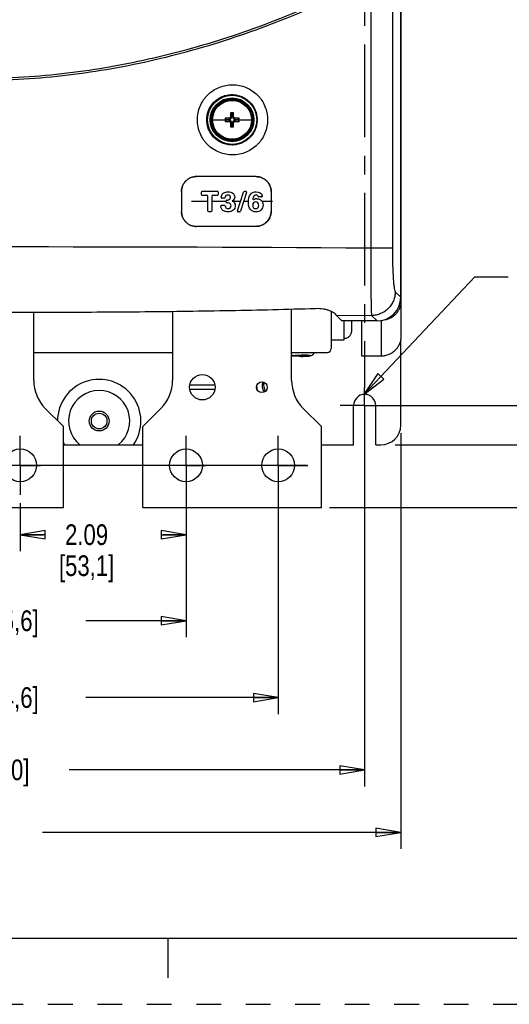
# Model space of a CAD drawing. Header units: inches. Extents: x 0 to 34, y 0 to 22.
# Tile 3 of 25: x 11.4 to 15.1, y 0 to 7.4. Entities that reach past the tile are written whole.
import ezdxf

# ---------------------------------------------------------------- set-up
doc = ezdxf.new("R2010")
doc.units = ezdxf.units.IN
doc.header["$LTSCALE"] = 1.87
doc.header["$MEASUREMENT"] = 0
doc.linetypes.add('CENTER', pattern=[0.6, 0.375, -0.075, 0.075, -0.075])
doc.linetypes.add('HIDDEN', pattern=[0.2, 0.1, -0.1])
doc.layers.get('0').update_dxf_attribs({"linetype": 'CONTINUOUS'})
for name, color, linetype in [('02___PRT_ALL_AXES', 7, 'CONTINUOUS'), ('03___PRT_ALL_CURVES', 7, 'CONTINUOUS'), ('AXIS_PART', 7, 'CONTINUOUS'), ('DEFAULT_1', 7, 'CENTER'), ('DEFAULT_2', 8, 'HIDDEN')]:
    doc.layers.add(name, color=color, linetype=linetype)
doc.styles.get("Standard").update_dxf_attribs({"font": 'txt', "width": 0.8})
doc.dimstyles.new('DIMSTYLE_2', dxfattribs={"dimtxt": 0.15625, "dimasz": 0.1875, "dimexe": 0.18, "dimexo": 0.0625, "dimgap": 0.09, "dimtad": 0, "dimtih": 1, "dimtoh": 1, "dimlfac": 1.666667, "dimzin": 4, "dimdsep": 46, "dimtxsty": 'STANDARD', "dimblk": 'CLOSED', "dimblk1": 'CLOSED', "dimblk2": 'CLOSED', "dimcen": 0.09, "dimadec": 0, "dimazin": 0, "dimtfac": 1, "dimtofl": 0, "dimtmove": 0, "dimatfit": 3, "dimldrblk": 'CLOSED', "dimfxl": 1, "dimtolj": 1, "dimtzin": 4, "dimarcsym": 0})
doc.dimstyles.get("Standard").update_dxf_attribs({"dimtxt": 0.15625, "dimasz": 0.1875, "dimexe": 0.18, "dimexo": 0.0625, "dimgap": 0.09, "dimtad": 0, "dimtih": 1, "dimtoh": 1, "dimzin": 4, "dimdsep": 46, "dimtxsty": 'STANDARD', "dimblk": 'CLOSED', "dimblk1": 'CLOSED', "dimblk2": 'CLOSED', "dimcen": 0.09, "dimadec": 0, "dimazin": 0, "dimtp": 0.05, "dimtm": 0.05, "dimtfac": 1, "dimtofl": 0, "dimtmove": 0, "dimatfit": 3, "dimldrblk": 'CLOSED', "dimfxl": 1, "dimtolj": 1, "dimtzin": 4, "dimarcsym": 0})

# ---------------------------------------------------------------- blocks, each defined once
blk = doc.blocks.new('_CLOSED')
at = {"color": 0, "linetype": 'BYBLOCK'}
for p, q in [((0, 0), (-1, 0.167)), ((-1, 0.167), (-1, -0.167)), ((-1, -0.167), (0, 0)), ((-1, 0), (0, 0))]:
    blk.add_line(p, q, dxfattribs=at)
blk = doc.blocks.new('*D3')
at = {"color": 2, "linetype": 'CONTINUOUS'}
for p, q in [((13.5544, 18.5212), (6.3895, 18.5212)), ((6.5145, 18.5212), (6.5145, 11.4544)), ((6.5145, 4.075), (6.5145, 10.9075)), ((13.5532, 4.075), (6.3895, 4.075))]:
    blk.add_line(p, q, dxfattribs=at)
at = {"color": 2, "linetype": 'CONTINUOUS', "xscale": 0.1875, "yscale": 0.1875, "zscale": 0.1875}
for p, rotation in [((6.5145, 18.5212), 90), ((6.5145, 4.075), 270)]:
    blk.add_blockref('_CLOSED', p, dxfattribs=dict(at, rotation=rotation))
at = {"color": 2, "linetype": 'CONTINUOUS', "insert": (6.3895, 11.3762), "char_height": 0.15625, "width": 0.875, "attachment_point": 2, "line_spacing_factor": 0.9}
blk.add_mtext('24.08\\P[611,6]', dxfattribs=at)
blk = doc.blocks.new('*D7')
at = {"color": 2, "linetype": 'CONTINUOUS'}
for p, q in [((14.3746, 18.4769), (16.2606, 18.4769)), ((16.1356, 18.4769), (16.1356, 11.6581)), ((16.1356, 4.5269), (16.1356, 11.1112)), ((14.0506, 4.5269), (16.2606, 4.5269))]:
    blk.add_line(p, q, dxfattribs=at)
at = {"color": 2, "linetype": 'CONTINUOUS', "xscale": 0.1875, "yscale": 0.1875, "zscale": 0.1875}
for p, rotation in [((16.1356, 18.4769), 90), ((16.1356, 4.5269), 270)]:
    blk.add_blockref('_CLOSED', p, dxfattribs=dict(at, rotation=rotation))
at = {"color": 2, "linetype": 'CONTINUOUS', "insert": (16.0106, 11.58), "char_height": 0.15625, "width": 0.875, "attachment_point": 2, "line_spacing_factor": 0.9}
blk.add_mtext('23.25\\P[590,6]', dxfattribs=at)
blk = doc.blocks.new('*D10')
at = {"color": 2, "linetype": 'CONTINUOUS'}
for p, q in [((13.6486, 18.8398), (18.367, 18.8398)), ((18.242, 18.8398), (18.242, 11.4544)), ((18.242, 3.7564), (18.242, 10.9075)), ((13.7236, 3.7564), (18.367, 3.7564))]:
    blk.add_line(p, q, dxfattribs=at)
at = {"color": 2, "linetype": 'CONTINUOUS', "xscale": 0.1875, "yscale": 0.1875, "zscale": 0.1875}
for p, rotation in [((18.242, 18.8398), 90), ((18.242, 3.7564), 270)]:
    blk.add_blockref('_CLOSED', p, dxfattribs=dict(at, rotation=rotation))
at = {"color": 2, "linetype": 'CONTINUOUS', "insert": (18.117, 11.3762), "char_height": 0.15625, "width": 0.875, "attachment_point": 2, "line_spacing_factor": 0.9}
blk.add_mtext('25.14\\P[638,5]', dxfattribs=at)
blk = doc.blocks.new('*D11')
at = {"color": 2, "linetype": 'CONTINUOUS'}
for p, q in [((8.0841, 4.4644), (8.0841, 1.6476)), ((13.9881, 4.4644), (13.9881, 1.6476)), ((8.0841, 1.7726), (10.3174, 1.7726)), ((13.9881, 1.7726), (11.7549, 1.7726))]:
    blk.add_line(p, q, dxfattribs=at)
at = {"color": 2, "linetype": 'CONTINUOUS', "xscale": 0.1875, "yscale": 0.1875, "zscale": 0.1875, "rotation": 180}
blk.add_blockref('_CLOSED', (8.0841, 1.7726), dxfattribs=at)
at = {"color": 2, "linetype": 'CONTINUOUS', "xscale": 0.1875, "yscale": 0.1875, "zscale": 0.1875}
blk.add_blockref('_CLOSED', (13.9881, 1.7726), dxfattribs=at)
at = {"color": 2, "linetype": 'CONTINUOUS', "insert": (11.0361, 1.8507), "char_height": 0.15625, "width": 1.28125, "attachment_point": 2, "line_spacing_factor": 0.9}
blk.add_mtext('9.84{\\Ftxt.shx;\\W1.000000;\\H0.156250; }[250]', dxfattribs=at)
blk = doc.blocks.new('*D13')
at = {"color": 2, "linetype": 'CONTINUOUS'}
for p, q in [((11.3844, 3.7886), (11.3844, 3.4257)), ((12.6378, 3.7886), (12.6378, 3.4257)), ((11.3844, 3.5507), (11.558, 3.5507)), ((12.6378, 3.5507), (12.4642, 3.5507))]:
    blk.add_line(p, q, dxfattribs=at)
at = {"color": 2, "linetype": 'CONTINUOUS', "xscale": 0.1875, "yscale": 0.1875, "zscale": 0.1875, "rotation": 180}
blk.add_blockref('_CLOSED', (11.3844, 3.5507), dxfattribs=at)
at = {"color": 2, "linetype": 'CONTINUOUS', "xscale": 0.1875, "yscale": 0.1875, "zscale": 0.1875}
blk.add_blockref('_CLOSED', (12.6378, 3.5507), dxfattribs=at)
at = {"color": 2, "linetype": 'CONTINUOUS', "insert": (11.8861, 3.6289), "char_height": 0.15625, "width": 0.75, "attachment_point": 2, "line_spacing_factor": 0.9}
blk.add_mtext('2.09\\P[53,1]', dxfattribs=at)
blk = doc.blocks.new('*D18')
at = {"color": 2, "linetype": 'CONTINUOUS'}
for p, q in [((9.4344, 4.0125), (9.4344, 2.7751)), ((12.6378, 4.0125), (12.6378, 2.7751)), ((9.4344, 2.9001), (10.1924, 2.9001)), ((12.6378, 2.9001), (11.8799, 2.9001))]:
    blk.add_line(p, q, dxfattribs=at)
at = {"color": 2, "linetype": 'CONTINUOUS', "xscale": 0.1875, "yscale": 0.1875, "zscale": 0.1875, "rotation": 180}
blk.add_blockref('_CLOSED', (9.4344, 2.9001), dxfattribs=at)
at = {"color": 2, "linetype": 'CONTINUOUS', "xscale": 0.1875, "yscale": 0.1875, "zscale": 0.1875}
blk.add_blockref('_CLOSED', (12.6378, 2.9001), dxfattribs=at)
at = {"color": 2, "linetype": 'CONTINUOUS', "insert": (11.0361, 2.9783), "char_height": 0.15625, "width": 1.53125, "attachment_point": 2, "line_spacing_factor": 0.9}
blk.add_mtext('5.34{\\Ftxt.shx;\\W1.000000;\\H0.156250; }[135,6]', dxfattribs=at)
blk = doc.blocks.new('*D19')
at = {"color": 2, "linetype": 'CONTINUOUS'}
for p, q in [((8.7378, 4.0125), (8.7378, 2.1942)), ((13.3344, 4.0125), (13.3344, 2.1942)), ((8.7378, 2.3192), (10.1924, 2.3192)), ((13.3344, 2.3192), (11.8799, 2.3192))]:
    blk.add_line(p, q, dxfattribs=at)
at = {"color": 2, "linetype": 'CONTINUOUS', "xscale": 0.1875, "yscale": 0.1875, "zscale": 0.1875, "rotation": 180}
blk.add_blockref('_CLOSED', (8.7378, 2.3192), dxfattribs=at)
at = {"color": 2, "linetype": 'CONTINUOUS', "xscale": 0.1875, "yscale": 0.1875, "zscale": 0.1875}
blk.add_blockref('_CLOSED', (13.3344, 2.3192), dxfattribs=at)
at = {"color": 2, "linetype": 'CONTINUOUS', "insert": (11.0361, 2.3974), "char_height": 0.15625, "width": 1.53125, "attachment_point": 2, "line_spacing_factor": 0.9}
blk.add_mtext('7.66{\\Ftxt.shx;\\W1.000000;\\H0.156250; }[194,6]', dxfattribs=at)
blk = doc.blocks.new('*D23')
at = {"color": 2, "linetype": 'CONTINUOUS'}
for p, q in [((7.8111, 4.3174), (7.8111, 1.1747)), ((14.2611, 4.3174), (14.2611, 1.1747)), ((7.8111, 1.2997), (10.5205, 1.2997)), ((14.2611, 1.2997), (11.5517, 1.2997))]:
    blk.add_line(p, q, dxfattribs=at)
at = {"color": 2, "linetype": 'CONTINUOUS', "xscale": 0.1875, "yscale": 0.1875, "zscale": 0.1875, "rotation": 180}
blk.add_blockref('_CLOSED', (7.8111, 1.2997), dxfattribs=at)
at = {"color": 2, "linetype": 'CONTINUOUS', "xscale": 0.1875, "yscale": 0.1875, "zscale": 0.1875}
blk.add_blockref('_CLOSED', (14.2611, 1.2997), dxfattribs=at)
at = {"color": 2, "linetype": 'CONTINUOUS', "insert": (10.9111, 1.3779), "char_height": 0.15625, "width": 0.875, "attachment_point": 2, "line_spacing_factor": 0.9}
blk.add_mtext('10.75\\P[273,1]', dxfattribs=at)
blk = doc.blocks.new('*D24')
at = {"color": 2, "linetype": 'CONTINUOUS'}
for p, q in [((14.234, 18.7732), (17.2992, 18.7732)), ((17.1742, 18.7732), (17.1742, 11.6578)), ((17.1742, 4.2299), (17.1742, 11.1109)), ((14.2187, 4.2299), (17.2992, 4.2299))]:
    blk.add_line(p, q, dxfattribs=at)
at = {"color": 2, "linetype": 'CONTINUOUS', "xscale": 0.1875, "yscale": 0.1875, "zscale": 0.1875}
for p, rotation in [((17.1742, 18.7732), 90), ((17.1742, 4.2299), 270)]:
    blk.add_blockref('_CLOSED', p, dxfattribs=dict(at, rotation=rotation))
at = {"color": 2, "linetype": 'CONTINUOUS', "insert": (17.0492, 11.5797), "char_height": 0.15625, "width": 0.875, "attachment_point": 2, "line_spacing_factor": 0.9}
blk.add_mtext('24.24\\P[615,7]', dxfattribs=at)

msp = doc.modelspace()

# ---------------------------------------------------------------- linework, layer by layer
at = {"color": 3, "linetype": 'CONTINUOUS'}
for p, q in [((14.2653, 5.053), (14.2653, 17.8935)), ((14.2611, 5.4715), (14.2653, 5.4715)), ((11.4861, 4.7176), (11.4861, 5.2328)), ((12.5361, 5.2401), (12.5361, 4.7176)), ((13.4361, 4.7176), (13.4361, 5.2576)), ((13.9653, 5.1664), (13.9653, 4.9034)), ((14.1153, 4.9034), (14.1153, 5.1717)), ((13.9653, 4.9034), (14.1153, 4.9034)), ((11.7111, 4.3684), (11.574, 4.5055)), ((12.4483, 4.5055), (12.3111, 4.3684)), ((13.6611, 4.3684), (13.524, 4.5055)), ((11.7111, 3.7564), (11.7111, 4.3684)), ((12.3111, 3.7564), (12.3111, 4.3684)), ((13.6611, 3.7564), (13.6611, 4.3684)), ((10.3611, 3.7564), (11.7111, 3.7564)), ((12.3111, 3.7564), (13.6611, 3.7564))]:
    msp.add_line(p, q, dxfattribs=at)
at = {"color": 7, "linetype": 'CONTINUOUS'}
for p, q in [((14.2611, 5.3459), (14.2611, 17.594)), ((14.0345, 17.5307), (14.0345, 5.717)), ((14.1979, 17.5307), (14.1979, 5.717)), ((12.9979, 6.7406), (12.9743, 6.7406)), ((12.9743, 6.7406), (12.9743, 6.7111)), ((12.9824, 6.7328), (12.9743, 6.7406)), ((12.983, 6.7112), (12.9743, 6.7111)), ((12.9979, 6.7111), (12.9893, 6.7112)), ((12.9898, 6.7328), (12.9979, 6.7406)), ((12.9979, 6.7111), (12.9979, 6.7406)), ((12.8208, 6.6874), (12.8267, 6.6874)), ((12.8369, 6.6874), (12.933, 6.6874)), ((12.9625, 6.6993), (12.933, 6.6993)), ((12.933, 6.6993), (12.933, 6.6874)), ((12.9408, 6.6912), (12.933, 6.6993)), ((12.933, 6.6874), (12.933, 6.6756)), ((12.9408, 6.6837), (12.933, 6.6756)), ((12.933, 6.6756), (12.9625, 6.6756)), ((12.9625, 6.6993), (12.9623, 6.6906)), ((12.9623, 6.6843), (12.9625, 6.6756)), ((12.9743, 6.6638), (12.983, 6.6637)), ((12.9743, 6.6638), (12.9743, 6.6343)), ((12.9824, 6.6421), (12.9743, 6.6343)), ((12.9743, 6.6343), (12.9979, 6.6343)), ((12.9893, 6.6637), (12.9979, 6.6638)), ((12.9898, 6.6421), (12.9979, 6.6343)), ((12.9979, 6.6343), (12.9979, 6.6638)), ((13.0393, 6.6993), (13.0097, 6.6993)), ((13.0099, 6.6906), (13.0097, 6.6993)), ((13.0097, 6.6756), (13.0099, 6.6843)), ((13.0097, 6.6756), (13.0393, 6.6756)), ((13.0314, 6.6912), (13.0393, 6.6993)), ((13.0314, 6.6837), (13.0393, 6.6756)), ((13.0393, 6.6756), (13.0393, 6.6993)), ((13.0393, 6.6874), (13.1353, 6.6874)), ((13.1515, 6.6874), (13.1456, 6.6874)), ((12.718, 6.2594), (12.718, 6.2591)), ((13.1683, 6.2581), (12.718, 6.2594)), ((13.1683, 6.2578), (12.718, 6.2591)), ((13.1683, 6.2578), (13.1683, 6.2581)), ((12.6032, 6.145), (12.6035, 6.145)), ((12.6032, 6.145), (12.6032, 5.995)), ((12.6035, 6.145), (12.6035, 5.995)), ((12.7521, 6.139), (12.7521, 6.1241)), ((12.8771, 6.145), (12.7581, 6.145)), ((12.7581, 6.1181), (12.7948, 6.1181)), ((12.8008, 6.1121), (12.8008, 6.001)), ((12.8344, 6.001), (12.8344, 6.1121)), ((12.8404, 6.1181), (12.8771, 6.1181)), ((12.8831, 6.1241), (12.8831, 6.139)), ((13.0271, 5.9997), (13.0733, 6.1408)), ((13.0959, 6.1371), (13.0497, 5.9959)), ((13.0902, 6.145), (13.079, 6.145)), ((13.2096, 6.1048), (13.1886, 6.1048)), ((13.2809, 6.145), (13.2812, 6.145)), ((13.2809, 6.145), (13.2809, 5.995)), ((13.2812, 6.145), (13.2812, 5.995)), ((12.9283, 6.0405), (12.9073, 6.0405)), ((12.9272, 6.0957), (12.9096, 6.0957)), ((12.9417, 6.0654), (12.9417, 6.0745)), ((12.9559, 6.0809), (12.9594, 6.0816)), ((12.6035, 5.995), (12.6032, 5.995)), ((12.8068, 5.995), (12.8284, 5.995)), ((13.044, 5.9918), (13.0328, 5.9918)), ((13.2812, 5.995), (13.2809, 5.995)), ((13.1683, 5.8821), (12.718, 5.8808)), ((13.1683, 5.8818), (12.718, 5.8805)), ((13.1683, 5.8818), (13.1683, 5.8821)), ((12.718, 5.8808), (12.718, 5.8805)), ((14.1979, 5.717), (14.0345, 5.717)), ((14.2196, 5.3875), (14.2611, 5.3459)), ((14.2611, 5.3965), (14.2653, 5.3965)), ((14.2653, 5.3226), (14.2574, 5.3226)), ((13.7361, 5.2404), (13.7361, 4.9589)), ((13.7718, 5.2095), (13.815, 5.1664)), ((13.7718, 5.2095), (14.04, 5.2079)), ((14.0816, 5.1664), (13.815, 5.1664)), ((13.8321, 5.0248), (13.8321, 5.1664)), ((13.8909, 5.0939), (13.8909, 5.1664)), ((14.04, 5.2079), (14.0816, 5.1664)), ((14.2611, 4.3799), (14.2611, 5.0266)), ((11.4861, 4.9289), (12.5361, 4.9289)), ((13.4361, 4.9289), (13.7061, 4.9289)), ((13.4475, 4.9047), (13.5006, 4.9047)), ((13.4475, 4.9026), (13.5006, 4.9026)), ((13.5006, 4.9068), (13.5216, 4.9068)), ((13.5006, 4.9005), (13.5006, 4.9068)), ((13.5216, 4.9005), (13.5006, 4.9005)), ((13.5216, 4.9005), (13.5216, 4.9068)), ((13.5748, 4.9047), (13.5216, 4.9047)), ((13.5748, 4.9026), (13.5216, 4.9026)), ((13.437, 4.7086), (13.4371, 4.7086)), ((12.856, 4.6801), (12.6663, 4.6801)), ((12.6663, 4.6507), (12.856, 4.6507)), ((13.4401, 4.6862), (13.4392, 4.6862)), ((14.0724, 4.2299), (14.1111, 4.2299)), ((0.5, 0.5), (33.5, 0.5)), ((12.5, 0.5), (12.5, 0.2))]:
    msp.add_line(p, q, dxfattribs=at)
for centre, radius in [((12.9861, 6.6874), 0.1859), ((12.9861, 6.6874), 0.1654), ((12.9861, 6.6874), 0.1594), ((12.9861, 6.6874), 0.1492), ((12.9861, 6.6874), 0.1472), ((12.7611, 4.6654), 0.096), ((11.9811, 4.41), 0.0591)]:
    msp.add_circle(centre, radius, dxfattribs=at)
at = {"color": 3, "linetype": 'CONTINUOUS'}
for centre, radius in [((13.2111, 4.6654), 0.0408), ((11.3844, 4.075), 0.1239), ((12.6378, 4.075), 0.1239), ((13.3344, 4.075), 0.1239)]:
    msp.add_circle(centre, radius, dxfattribs=at)
at = {"color": 7, "linetype": 'CONTINUOUS'}
for centre, radius, start, end in [((12.9861, 6.6874), 0.15, 101.46922, 245.25289), ((12.9861, 6.6872), 0.1502, 93.82256, 101.46372), ((12.9861, 6.6874), 0.15, 93.82458, 97.64739), ((12.9861, 6.6874), 0.15, 0.36645, 93.81764), ((11.7507, 6.6883), 1.2325, 1.06725, 2.06901), ((12.9861, 7.9774), 1.2446, 269.82866, 270.17134), ((14.2216, 6.6883), 1.2325, 177.93099, 178.93276), ((11.6962, 6.6874), 1.2446, 359.82866, 0.17134), ((12.9853, 7.9229), 1.2325, 267.93099, 268.93276), ((12.9853, 5.452), 1.2325, 91.06725, 92.06901), ((12.9861, 6.6874), 0.15, 255.28078, 359.97919), ((11.7507, 6.6866), 1.2325, 357.93099, 358.93276), ((12.9861, 5.3975), 1.2446, 89.82866, 90.17134), ((14.2216, 6.6866), 1.2325, 181.06725, 182.06901), ((12.9869, 7.9229), 1.2325, 271.06725, 272.06901), ((12.9869, 5.452), 1.2325, 87.93099, 88.93276), ((14.2761, 6.6874), 1.2446, 179.82866, 180.17134), ((12.9864, 6.6875), 0.1497, 359.9787, 0.36644), ((12.9652, 6.6378), 0.096, 233.66693, 239.42602), ((12.9688, 6.6438), 0.103, 239.38191, 243.81857), ((12.9694, 6.6448), 0.1042, 243.80578, 248.52346), ((12.9861, 6.6875), 0.1501, 250.23718, 255.28041), ((12.7581, 6.139), 0.006, 90, 180), ((12.7581, 6.1241), 0.006, 180, 270), ((12.7948, 6.1121), 0.006, 0, 90), ((12.8404, 6.1121), 0.006, 90, 180), ((12.8771, 6.139), 0.006, 0, 90), ((12.8771, 6.1241), 0.006, 270, 360), ((12.9459, 6.0989), 0.0427, 121.34174, 132.41972), ((13.079, 6.139), 0.006, 90, 161.85812), ((13.0902, 6.139), 0.006, 341.85812, 90), ((13.1886, 6.1108), 0.006, 205.00451, 270), ((13.2096, 6.1108), 0.006, 270, 16.04502), ((13.1664, 6.0985), 0.0509, 15.9868, 21.09434), ((12.9073, 6.0345), 0.006, 90, 184.46045), ((12.9096, 6.1017), 0.006, 174.12504, 270), ((12.9272, 6.1017), 0.006, 270, 352.18964), ((12.9283, 6.0345), 0.006, 10.26326, 90), ((12.9477, 6.0745), 0.006, 89.42777, 180), ((12.9477, 6.0654), 0.006, 180, 270), ((13.1481, 6.0905), 0.006, 168.27461, 297.18663), ((13.1729, 6.0444), 0.0462, 89.98449, 104.4414), ((12.8068, 6.001), 0.006, 180, 270), ((12.8284, 6.001), 0.006, 270, 360), ((13.0328, 5.9978), 0.006, 161.85812, 270), ((13.044, 5.9978), 0.006, 270, 341.85812), ((11.0361, -478.6638), 484.3901, 89.645339, 90.354661), ((13.7061, 4.9589), 0.03, 270, 360), ((13.2873, 4.6775), 0.075, 158.41496, 219.6817), ((13.2873, 4.6775), 0.063, 157.69878, 220.46468), ((13.2873, 4.6775), 0.153, 3.27583, 11.72417), ((13.2873, 4.6775), 0.1167, 182.47887, 194.2902), ((14.1111, 4.3799), 0.15, 270, 360)]:
    msp.add_arc(centre, radius, start, end, dxfattribs=at)
at = {"color": 3, "linetype": 'CONTINUOUS'}
for centre, start, end in [((11.7861, 4.7176), 180, 225), ((12.2361, 4.7176), 315, 360), ((13.7361, 4.7176), 180, 225)]:
    msp.add_arc(centre, 0.3, start, end, dxfattribs=at)
at = {"color": 7, "linetype": 'CONTINUOUS'}
msp.add_ellipse((14.0807, 5.3468), major_axis=(0.1279, -0.1279), ratio=0.995146, start_param=-0.782965, end_param=0.782965, dxfattribs=at)
for points, knots in [([(8.4398, 7.5556), (8.6437, 7.4656), (8.9558, 7.344), (9.3821, 7.2128), (9.7067, 7.1307), (10.0353, 7.0659), (10.3671, 7.019), (10.701, 6.9906), (11.036, 6.9811), (11.3711, 6.9906), (11.705, 7.019), (12.0368, 7.0659), (12.3654, 7.1307), (12.6901, 7.2128), (13.1164, 7.344), (13.4285, 7.4656), (13.6324, 7.5556)], [0, 0, 0, 0, 0.124829, 0.187304, 0.249806, 0.31233, 0.37487, 0.437424, 0.499984, 0.562545, 0.6251, 0.687644, 0.750171, 0.812674, 0.875156, 1, 1, 1, 1]), ([(13.6113, 7.5619), (13.4091, 7.473), (13.0994, 7.3527), (12.6765, 7.2231), (12.3545, 7.142), (12.0285, 7.0779), (11.6995, 7.0316), (11.3684, 7.0035), (11.0361, 6.9942), (10.7039, 7.0035), (10.3727, 7.0316), (10.0437, 7.0779), (9.7178, 7.142), (9.3958, 7.2231), (8.9729, 7.3527), (8.6632, 7.473), (8.4609, 7.5619)], [0, 0, 0, 0, 0.124831, 0.187316, 0.24982, 0.312341, 0.374885, 0.437439, 0.5, 0.562561, 0.625116, 0.687659, 0.750181, 0.812685, 0.87517, 1, 1, 1, 1]), ([(12.9905, 6.4222), (12.9731, 6.4221), (12.9382, 6.4254), (12.8879, 6.4404), (12.8415, 6.4649), (12.8075, 6.4925), (12.7839, 6.5183), (12.763, 6.5462), (12.7422, 6.5848), (12.7269, 6.6351), (12.7217, 6.6874), (12.7269, 6.7398), (12.7422, 6.7901), (12.763, 6.8287), (12.7839, 6.8566), (12.8075, 6.8824), (12.8415, 6.91), (12.8879, 6.9345), (12.9382, 6.9495), (12.9731, 6.9528), (12.9905, 6.9527)], [0, 0, 0, 0, 0.062415, 0.124891, 0.187346, 0.249832, 0.28112, 0.312412, 0.374931, 0.437461, 0.499999, 0.562536, 0.625066, 0.687585, 0.718877, 0.750165, 0.812652, 0.875106, 0.937584, 1, 1, 1, 1]), ([(12.9905, 6.9527), (13.0078, 6.9526), (13.0424, 6.949), (13.0923, 6.9337), (13.1382, 6.909), (13.1719, 6.8814), (13.1951, 6.8557), (13.2158, 6.8279), (13.2363, 6.7894), (13.2515, 6.7395), (13.2566, 6.6875), (13.2515, 6.6354), (13.2363, 6.5855), (13.2158, 6.547), (13.1951, 6.5192), (13.1719, 6.4935), (13.1382, 6.4659), (13.0923, 6.4412), (13.0424, 6.4259), (13.0078, 6.4223), (12.9905, 6.4222)], [0, 0, 0, 0, 0.062422, 0.124895, 0.187341, 0.249819, 0.281103, 0.312392, 0.374912, 0.43745, 0.499999, 0.562548, 0.625085, 0.687605, 0.718895, 0.750179, 0.812656, 0.875102, 0.937577, 1, 1, 1, 1]), ([(12.9861, 6.4969), (12.9736, 6.4969), (12.9486, 6.4992), (12.9125, 6.5099), (12.8791, 6.5275), (12.8547, 6.5473), (12.8378, 6.5658), (12.8228, 6.5859), (12.8078, 6.6137), (12.7968, 6.6498), (12.7931, 6.6874), (12.7968, 6.7251), (12.8078, 6.7612), (12.8228, 6.789), (12.8378, 6.8091), (12.8547, 6.8276), (12.8791, 6.8474), (12.9125, 6.865), (12.9486, 6.8757), (12.9736, 6.878), (12.9861, 6.878)], [0, 0, 0, 0, 0.062363, 0.124798, 0.187229, 0.249711, 0.281003, 0.312303, 0.374849, 0.437417, 0.499999, 0.56258, 0.625149, 0.687694, 0.718995, 0.750287, 0.812768, 0.875198, 0.937636, 1, 1, 1, 1]), ([(12.9861, 6.878), (12.9985, 6.8779), (13.0233, 6.8753), (13.059, 6.8642), (13.0918, 6.8465), (13.1207, 6.8226), (13.1443, 6.7936), (13.1619, 6.7606), (13.1727, 6.7247), (13.1764, 6.6874), (13.1727, 6.6502), (13.1619, 6.6143), (13.1443, 6.5813), (13.1207, 6.5523), (13.0918, 6.5284), (13.059, 6.5107), (13.0233, 6.4996), (12.9985, 6.497), (12.9861, 6.4969)], [0, 0, 0, 0, 0.062386, 0.124826, 0.18725, 0.249722, 0.312237, 0.374793, 0.437386, 0.499999, 0.562612, 0.625204, 0.687761, 0.750275, 0.812748, 0.875171, 0.937613, 1, 1, 1, 1]), ([(12.9623, 6.6906), (12.962, 6.6906), (12.9637, 6.6906), (12.9643, 6.6906), (12.9654, 6.6908), (12.9664, 6.6909), (12.9674, 6.6911), (12.9687, 6.6915), (12.9703, 6.6921), (12.9721, 6.6929), (12.9739, 6.694), (12.9755, 6.6952), (12.9775, 6.697), (12.9797, 6.6996), (12.9816, 6.7032), (12.9828, 6.7072), (12.983, 6.7099), (12.983, 6.7112)], [0, 0, 0, 0, 0.031321, 0.062554, 0.093833, 0.12511, 0.156388, 0.187666, 0.250201, 0.312737, 0.375273, 0.43781, 0.500348, 0.625274, 0.750192, 0.875098, 1, 1, 1, 1]), ([(12.9743, 6.7111), (12.9743, 6.7113), (12.9743, 6.7103), (12.9743, 6.71), (12.9742, 6.7093), (12.974, 6.7086), (12.9738, 6.7076), (12.9734, 6.7066), (12.9729, 6.7055), (12.9721, 6.7042), (12.9709, 6.7027), (12.9691, 6.7012), (12.967, 6.7001), (12.9648, 6.6994), (12.9633, 6.6993), (12.9625, 6.6993)], [0, 0, 0, 0, 0.031636, 0.061854, 0.093718, 0.124822, 0.187305, 0.249851, 0.312443, 0.375072, 0.500252, 0.625433, 0.750505, 0.875382, 1, 1, 1, 1]), ([(12.9893, 6.7112), (12.9893, 6.7116), (12.9892, 6.7099), (12.9893, 6.7093), (12.9894, 6.7082), (12.9896, 6.7072), (12.9898, 6.7062), (12.9902, 6.7049), (12.9907, 6.7033), (12.9916, 6.7014), (12.9926, 6.6997), (12.9939, 6.6981), (12.9957, 6.6961), (12.9983, 6.6939), (13.0019, 6.692), (13.0058, 6.6908), (13.0085, 6.6906), (13.0099, 6.6906)], [0, 0, 0, 0, 0.031321, 0.062554, 0.093833, 0.12511, 0.156388, 0.187666, 0.250201, 0.312737, 0.375273, 0.43781, 0.500348, 0.625274, 0.750192, 0.875098, 1, 1, 1, 1]), ([(13.0097, 6.6993), (13.0099, 6.6993), (13.009, 6.6993), (13.0086, 6.6993), (13.008, 6.6994), (13.0073, 6.6995), (13.0063, 6.6998), (13.0052, 6.7002), (13.0042, 6.7007), (13.0029, 6.7015), (13.0014, 6.7027), (12.9999, 6.7045), (12.9988, 6.7065), (12.9981, 6.7088), (12.9979, 6.7103), (12.9979, 6.7111)], [0, 0, 0, 0, 0.031636, 0.061854, 0.093718, 0.124822, 0.187305, 0.249851, 0.312443, 0.375072, 0.500252, 0.625433, 0.750505, 0.875382, 1, 1, 1, 1]), ([(12.983, 6.6637), (12.983, 6.6633), (12.983, 6.665), (12.9829, 6.6656), (12.9828, 6.6667), (12.9827, 6.6677), (12.9824, 6.6687), (12.9821, 6.67), (12.9815, 6.6716), (12.9806, 6.6735), (12.9796, 6.6752), (12.9784, 6.6768), (12.9766, 6.6788), (12.9739, 6.681), (12.9703, 6.6829), (12.9664, 6.6841), (12.9637, 6.6843), (12.9623, 6.6843)], [0, 0, 0, 0, 0.031321, 0.062554, 0.093833, 0.12511, 0.156388, 0.187666, 0.250201, 0.312737, 0.375273, 0.43781, 0.500348, 0.625274, 0.750192, 0.875098, 1, 1, 1, 1]), ([(12.9625, 6.6756), (12.9623, 6.6756), (12.9632, 6.6756), (12.9636, 6.6756), (12.9642, 6.6755), (12.965, 6.6754), (12.9659, 6.6751), (12.967, 6.6747), (12.968, 6.6742), (12.9694, 6.6734), (12.9709, 6.6722), (12.9723, 6.6704), (12.9735, 6.6684), (12.9742, 6.6661), (12.9743, 6.6646), (12.9743, 6.6638)], [0, 0, 0, 0, 0.031636, 0.061854, 0.093718, 0.124822, 0.187305, 0.249851, 0.312443, 0.375072, 0.500252, 0.625433, 0.750505, 0.875382, 1, 1, 1, 1]), ([(13.0099, 6.6843), (13.0102, 6.6843), (13.0086, 6.6843), (13.008, 6.6843), (13.0068, 6.6841), (13.0059, 6.684), (13.0049, 6.6838), (13.0036, 6.6834), (13.002, 6.6828), (13.0001, 6.682), (12.9984, 6.6809), (12.9967, 6.6797), (12.9947, 6.6779), (12.9926, 6.6753), (12.9906, 6.6717), (12.9895, 6.6677), (12.9892, 6.665), (12.9893, 6.6637)], [0, 0, 0, 0, 0.031321, 0.062554, 0.093833, 0.12511, 0.156388, 0.187666, 0.250201, 0.312737, 0.375273, 0.43781, 0.500348, 0.625274, 0.750192, 0.875098, 1, 1, 1, 1]), ([(12.9979, 6.6638), (12.9979, 6.6636), (12.9979, 6.6646), (12.998, 6.6649), (12.9981, 6.6656), (12.9982, 6.6663), (12.9984, 6.6672), (12.9988, 6.6683), (12.9993, 6.6694), (13.0001, 6.6707), (13.0014, 6.6722), (13.0032, 6.6737), (13.0052, 6.6748), (13.0074, 6.6755), (13.009, 6.6756), (13.0097, 6.6756)], [0, 0, 0, 0, 0.031636, 0.061854, 0.093718, 0.124822, 0.187305, 0.249851, 0.312443, 0.375072, 0.500252, 0.625433, 0.750505, 0.875382, 1, 1, 1, 1]), ([(12.6032, 6.145), (12.6032, 6.1599), (12.6079, 6.1826), (12.622, 6.2091), (12.6364, 6.2265), (12.6539, 6.2408), (12.6739, 6.2514), (12.6955, 6.2579), (12.7106, 6.2595), (12.718, 6.2594)], [0, 0, 0, 0, 0.249252, 0.374409, 0.499586, 0.624722, 0.7498, 0.875068, 1, 1, 1, 1]), ([(12.718, 6.2591), (12.7032, 6.2592), (12.6806, 6.2545), (12.6541, 6.2406), (12.6366, 6.2263), (12.6223, 6.2089), (12.6082, 6.1825), (12.6035, 6.1598), (12.6035, 6.145)], [0, 0, 0, 0, 0.24931, 0.374536, 0.499821, 0.625147, 0.750453, 1, 1, 1, 1]), ([(13.1683, 6.2581), (13.1756, 6.2581), (13.1904, 6.2566), (13.2117, 6.2501), (13.2314, 6.2396), (13.2486, 6.2254), (13.2627, 6.2082), (13.2733, 6.1885), (13.2797, 6.1672), (13.2812, 6.1523), (13.2812, 6.145)], [0, 0, 0, 0, 0.124885, 0.249784, 0.374711, 0.499681, 0.6247, 0.749767, 0.874872, 1, 1, 1, 1]), ([(13.2809, 6.145), (13.2809, 6.1523), (13.2794, 6.1671), (13.273, 6.1884), (13.2625, 6.208), (13.2483, 6.2252), (13.2312, 6.2393), (13.2116, 6.2498), (13.1904, 6.2563), (13.1756, 6.2577), (13.1683, 6.2578)], [0, 0, 0, 0, 0.125129, 0.250237, 0.375306, 0.500326, 0.625295, 0.75022, 0.875116, 1, 1, 1, 1]), ([(12.9477, 6.0805), (12.948, 6.0805), (12.9511, 6.0805), (12.9538, 6.0806), (12.9559, 6.0809)], [0, 0, 0, 0, 0.102566, 1, 1, 1, 1]), ([(12.718, 5.8805), (12.7105, 5.8805), (12.6955, 5.8819), (12.6738, 5.8884), (12.6539, 5.899), (12.6364, 5.9133), (12.6219, 5.9308), (12.6112, 5.9507), (12.6046, 5.9724), (12.6032, 5.9875), (12.6032, 5.995)], [0, 0, 0, 0, 0.124825, 0.249863, 0.374801, 0.499772, 0.624778, 0.749818, 0.875009, 1, 1, 1, 1]), ([(12.6035, 5.995), (12.6035, 5.9875), (12.605, 5.9725), (12.6115, 5.9509), (12.6222, 5.931), (12.6366, 5.9136), (12.654, 5.8993), (12.674, 5.8886), (12.6956, 5.8822), (12.7106, 5.8808), (12.718, 5.8808)], [0, 0, 0, 0, 0.124991, 0.250182, 0.375221, 0.500227, 0.625199, 0.750137, 0.875175, 1, 1, 1, 1]), ([(13.1683, 5.8821), (13.1829, 5.8822), (13.2124, 5.8883), (13.25, 5.9131), (13.2748, 5.9507), (13.2809, 5.9803), (13.2809, 5.995)], [0, 0, 0, 0, 0.249791, 0.499691, 0.749775, 1, 1, 1, 1]), ([(13.2812, 5.995), (13.2812, 5.9803), (13.2751, 5.9506), (13.2502, 5.9129), (13.2125, 5.888), (13.1829, 5.8819), (13.1683, 5.8818)], [0, 0, 0, 0, 0.250228, 0.500317, 0.750213, 1, 1, 1, 1]), ([(14.0345, 5.717), (14.0344, 5.6852), (14.0344, 5.6227), (14.0345, 5.5318), (14.035, 5.4475), (14.0355, 5.3826), (14.0361, 5.3363), (14.0365, 5.3064), (14.037, 5.28), (14.0375, 5.2576), (14.0381, 5.2391), (14.0386, 5.2264), (14.039, 5.2183), (14.0393, 5.2138), (14.0396, 5.2105), (14.0399, 5.2086), (14.04, 5.2079)], [0, 0, 0, 0, 0.187349, 0.368068, 0.535672, 0.684326, 0.749893, 0.808838, 0.860672, 0.90494, 0.941273, 0.96937, 0.980249, 0.988989, 0.995577, 1, 1, 1, 1]), ([(14.1979, 5.717), (14.1979, 5.6963), (14.1981, 5.6558), (14.1993, 5.5968), (14.2013, 5.5421), (14.2035, 5.5002), (14.2056, 5.4702), (14.2073, 5.4509), (14.2091, 5.4339), (14.211, 5.4194), (14.213, 5.4075), (14.2147, 5.3993), (14.2162, 5.3941), (14.2173, 5.3912), (14.2183, 5.3891), (14.2191, 5.3879), (14.2196, 5.3875)], [0, 0, 0, 0, 0.186967, 0.367206, 0.534203, 0.682174, 0.747417, 0.806086, 0.857726, 0.90193, 0.938382, 0.96686, 0.978075, 0.987292, 0.99456, 1, 1, 1, 1]), ([(14.2196, 5.3875), (14.2195, 5.3758), (14.2171, 5.3523), (14.2067, 5.3185), (14.19, 5.2873), (14.1675, 5.26), (14.1401, 5.2375), (14.109, 5.2208), (14.0752, 5.2104), (14.0517, 5.208), (14.04, 5.2079)], [0, 0, 0, 0, 0.124765, 0.249866, 0.374905, 0.5, 0.625095, 0.750134, 0.875235, 1, 1, 1, 1]), ([(8.4545, 5.2621), (8.6696, 5.255), (9.0998, 5.2447), (9.7452, 5.2365), (10.3907, 5.2327), (11.0361, 5.2316), (11.6816, 5.2327), (12.327, 5.2365), (12.9725, 5.2447), (13.4027, 5.255), (13.6177, 5.2621)], [0, 0, 0, 0, 0.125, 0.25, 0.375, 0.5, 0.625, 0.75, 0.875, 1, 1, 1, 1]), ([(13.6177, 5.2621), (13.6364, 5.2627), (13.6638, 5.2611), (13.6981, 5.2541), (13.7199, 5.2474), (13.7381, 5.24), (13.7506, 5.2334), (13.7584, 5.2281), (13.7626, 5.2246), (13.7656, 5.2214), (13.767, 5.2191), (13.7673, 5.2181)], [0, 0, 0, 0, 0.349954, 0.50985, 0.653243, 0.77667, 0.876977, 0.917653, 0.951664, 0.978989, 1, 1, 1, 1]), ([(13.7673, 5.2181), (13.768, 5.2163), (13.7692, 5.2133), (13.7709, 5.2105), (13.7718, 5.2095)], [0, 0, 0, 0, 0.590524, 1, 1, 1, 1]), ([(13.8321, 5.0352), (13.836, 5.0352), (13.8437, 5.036), (13.8548, 5.0393), (13.865, 5.0448), (13.874, 5.0521), (13.8813, 5.0611), (13.8868, 5.0713), (13.8902, 5.0824), (13.8909, 5.0901), (13.8909, 5.0939)], [0, 0, 0, 0, 0.125048, 0.250303, 0.375369, 0.500391, 0.625353, 0.75025, 0.87525, 1, 1, 1, 1]), ([(13.5748, 4.9047), (13.5783, 4.9047), (13.5854, 4.9058), (13.5949, 4.9109), (13.6022, 4.9188), (13.605, 4.9254), (13.6058, 4.9289)], [0, 0, 0, 0, 0.250258, 0.500392, 0.750306, 1, 1, 1, 1]), ([(13.6062, 4.9289), (13.6057, 4.9261), (13.6041, 4.9207), (13.5995, 4.9135), (13.5932, 4.9078), (13.5881, 4.9053), (13.5854, 4.9044)], [0, 0, 0, 0, 0.249759, 0.499665, 0.749755, 1, 1, 1, 1]), ([(13.4473, 4.9019), (13.4465, 4.9021), (13.443, 4.9026), (13.4394, 4.9035), (13.4368, 4.9044)], [0, 0, 0, 0, 0.235526, 1, 1, 1, 1]), ([(13.5111, 4.899), (13.5048, 4.899), (13.4925, 4.8991), (13.4752, 4.8996), (13.4603, 4.9005), (13.4513, 4.9014), (13.4473, 4.9019)], [0, 0, 0, 0, 0.299043, 0.57578, 0.811738, 1, 1, 1, 1]), ([(13.4475, 4.9047), (13.4486, 4.905), (13.4514, 4.9055), (13.4564, 4.9062), (13.463, 4.9067), (13.4709, 4.9072), (13.4799, 4.9077), (13.4935, 4.9081), (13.504, 4.9082), (13.5111, 4.9082)], [0, 0, 0, 0, 0.054301, 0.134499, 0.238609, 0.363828, 0.506716, 0.663319, 1, 1, 1, 1]), ([(13.5111, 4.8991), (13.504, 4.8991), (13.4935, 4.8992), (13.4799, 4.8996), (13.4709, 4.9), (13.463, 4.9005), (13.4564, 4.9011), (13.4514, 4.9017), (13.4486, 4.9023), (13.4475, 4.9026)], [0, 0, 0, 0, 0.336681, 0.493284, 0.636172, 0.761391, 0.865501, 0.945699, 1, 1, 1, 1]), ([(13.5748, 4.9047), (13.5737, 4.905), (13.5708, 4.9055), (13.5658, 4.9062), (13.5592, 4.9067), (13.5513, 4.9072), (13.5423, 4.9077), (13.5288, 4.9081), (13.5183, 4.9082), (13.5111, 4.9082)], [0, 0, 0, 0, 0.054301, 0.134499, 0.238609, 0.363828, 0.506716, 0.663319, 1, 1, 1, 1]), ([(13.5111, 4.8991), (13.5183, 4.8991), (13.5288, 4.8992), (13.5423, 4.8996), (13.5513, 4.9), (13.5592, 4.9005), (13.5658, 4.9011), (13.5708, 4.9017), (13.5737, 4.9023), (13.5748, 4.9026)], [0, 0, 0, 0, 0.336681, 0.493284, 0.636172, 0.761391, 0.865501, 0.945699, 1, 1, 1, 1]), ([(13.5749, 4.9019), (13.5709, 4.9014), (13.5619, 4.9005), (13.547, 4.8996), (13.5297, 4.8991), (13.5175, 4.899), (13.5111, 4.899)], [0, 0, 0, 0, 0.188265, 0.42424, 0.700969, 1, 1, 1, 1]), ([(13.5854, 4.9044), (13.5845, 4.904), (13.581, 4.903), (13.5775, 4.9023), (13.5749, 4.9019)], [0, 0, 0, 0, 0.279281, 1, 1, 1, 1])]:
    msp.add_open_spline(points, degree=3, knots=knots, dxfattribs=at)
for points in [[(12.9312, 6.5479), (12.9391, 6.5447), (12.9475, 6.5425), (12.956, 6.5415)], [(12.9036, 6.1023), (12.9048, 6.1139), (12.9093, 6.1233), (12.9171, 6.1305)], [(12.9237, 6.1354), (12.9321, 6.1405), (12.9426, 6.1431), (12.9551, 6.1431)], [(12.9541, 6.1189), (12.9418, 6.1189), (12.9348, 6.1129), (12.9331, 6.1009)], [(12.9678, 6.1142), (12.9642, 6.1173), (12.9596, 6.1189), (12.9541, 6.1189)], [(12.9551, 6.1431), (12.9708, 6.1431), (12.9831, 6.1394), (12.9922, 6.132)], [(12.9733, 6.1009), (12.9733, 6.1066), (12.9714, 6.111), (12.9678, 6.1142)], [(12.9922, 6.132), (13.0012, 6.1247), (13.0058, 6.1151), (13.0058, 6.1034)], [(13.1094, 6.0626), (13.1094, 6.1162), (13.1289, 6.1431), (13.168, 6.1431)], [(13.1495, 6.1105), (13.1464, 6.1067), (13.144, 6.1004), (13.1422, 6.0917)], [(13.1667, 6.1189), (13.1596, 6.1189), (13.1539, 6.116), (13.1495, 6.1105)], [(13.1794, 6.114), (13.1762, 6.1173), (13.172, 6.1189), (13.1667, 6.1189)], [(13.168, 6.1431), (13.1918, 6.1431), (13.2072, 6.1343), (13.2139, 6.1168)], [(13.1832, 6.1083), (13.1821, 6.1106), (13.1809, 6.1125), (13.1794, 6.114)], [(12.9082, 6.0119), (12.9044, 6.0174), (12.902, 6.0247), (12.9013, 6.034)], [(12.9342, 6.0355), (12.9347, 6.0328), (12.9354, 6.0303), (12.9363, 6.0282)], [(12.9639, 6.0573), (12.9596, 6.0586), (12.9541, 6.0593), (12.9477, 6.0594)], [(12.9594, 6.0816), (12.9634, 6.0827), (12.9668, 6.0851), (12.9694, 6.0886)], [(12.978, 6.0371), (12.978, 6.0476), (12.9733, 6.0543), (12.9639, 6.0573)], [(12.9694, 6.0886), (12.9707, 6.0904), (12.9717, 6.0924), (12.9723, 6.0944)], [(12.9717, 6.0218), (12.9759, 6.0257), (12.978, 6.0308), (12.978, 6.0371)], [(12.9723, 6.0944), (12.973, 6.0964), (12.9733, 6.0986), (12.9733, 6.1009)], [(13.0058, 6.1034), (13.0058, 6.0906), (12.9996, 6.0805), (12.9875, 6.0732)], [(12.9875, 6.0732), (12.9963, 6.069), (13.0022, 6.0641), (13.0055, 6.0585)], [(13.0105, 6.039), (13.0105, 6.0253), (13.0054, 6.014), (12.9954, 6.0051)], [(13.0055, 6.0585), (13.0088, 6.0529), (13.0105, 6.0464), (13.0105, 6.039)], [(13.1244, 6.0092), (13.1143, 6.0208), (13.1094, 6.0386), (13.1094, 6.0626)], [(13.1485, 6.0605), (13.144, 6.0566), (13.1419, 6.0505), (13.1419, 6.0421)], [(13.1419, 6.0421), (13.1419, 6.0337), (13.144, 6.0272), (13.1483, 6.0227)], [(13.1651, 6.0664), (13.1583, 6.0664), (13.1529, 6.0644), (13.1485, 6.0605)], [(13.1508, 6.0852), (13.1543, 6.0869), (13.1578, 6.0883), (13.1614, 6.0892)], [(13.1815, 6.0597), (13.1774, 6.0642), (13.1719, 6.0664), (13.1651, 6.0664)], [(13.1729, 6.0907), (13.1775, 6.0907), (13.1819, 6.0902), (13.1861, 6.0891)], [(13.1877, 6.0416), (13.1877, 6.0491), (13.1856, 6.0552), (13.1815, 6.0597)], [(13.1821, 6.0233), (13.1858, 6.0282), (13.1877, 6.0343), (13.1877, 6.0416)], [(13.1861, 6.0891), (13.1937, 6.0872), (13.2004, 6.0836), (13.2064, 6.0782)], [(13.2202, 6.044), (13.2202, 6.0284), (13.2152, 6.0157), (13.2056, 6.0062)], [(13.2064, 6.0782), (13.2156, 6.0698), (13.2202, 6.0585), (13.2202, 6.044)], [(12.9276, 5.9968), (12.9194, 6), (12.9129, 6.0051), (12.9082, 6.0119)], [(12.955, 5.9918), (12.945, 5.9918), (12.9358, 5.9935), (12.9276, 5.9968)], [(12.9363, 6.0282), (12.9398, 6.0201), (12.9463, 6.016), (12.9559, 6.016)], [(12.9954, 6.0051), (12.9853, 5.9962), (12.9718, 5.9918), (12.955, 5.9918)], [(12.9559, 6.016), (12.9623, 6.016), (12.9676, 6.018), (12.9717, 6.0218)], [(13.1664, 5.9918), (13.1485, 5.9918), (13.1345, 5.9976), (13.1244, 6.0092)], [(13.1483, 6.0227), (13.1526, 6.0183), (13.1583, 6.016), (13.1654, 6.016)], [(13.1654, 6.016), (13.1728, 6.016), (13.1784, 6.0184), (13.1821, 6.0233)], [(13.2056, 6.0062), (13.196, 5.9966), (13.1829, 5.9918), (13.1664, 5.9918)], [(13.4475, 4.9047), (13.4436, 4.9047), (13.4397, 4.9054), (13.4361, 4.9067)], [(13.4368, 4.9044), (13.4402, 4.9032), (13.4439, 4.9026), (13.4475, 4.9026)], [(13.5854, 4.9044), (13.582, 4.9032), (13.5784, 4.9026), (13.5748, 4.9026)]]:
    msp.add_open_spline(points, degree=3, dxfattribs=at)
at = {"color": 3, "linetype": 'CONTINUOUS'}
for points, knots in [([(14.141, 5.1752), (14.1496, 5.1767), (14.1666, 5.1812), (14.1905, 5.1922), (14.2121, 5.2073), (14.2307, 5.2258), (14.2458, 5.2473), (14.257, 5.2711), (14.2638, 5.2964), (14.2653, 5.3139), (14.2653, 5.3226)], [0, 0, 0, 0, 0.125284, 0.250392, 0.375417, 0.50043, 0.625351, 0.750262, 0.87528, 1, 1, 1, 1]), ([(14.1153, 4.9034), (14.1251, 4.9034), (14.1448, 4.9053), (14.1731, 4.9139), (14.1992, 4.9278), (14.2221, 4.9465), (14.2408, 4.9693), (14.2548, 4.9954), (14.2634, 5.0236), (14.2653, 5.0432), (14.2653, 5.053)], [0, 0, 0, 0, 0.125048, 0.250303, 0.375369, 0.500391, 0.625353, 0.75025, 0.87525, 1, 1, 1, 1])]:
    msp.add_open_spline(points, degree=3, knots=knots, dxfattribs=at)
at = {"layer": '02___PRT_ALL_AXES', "color": 7, "linetype": 'CONTINUOUS'}
msp.add_line((13.7361, 5.0248), (13.8321, 5.0248), dxfattribs=at)
at = {"layer": '03___PRT_ALL_CURVES', "color": 4, "linetype": 'CONTINUOUS'}
for p, q in [((12.8008, 6.07), (12.6801, 6.07)), ((12.9417, 6.07), (12.8344, 6.07)), ((13.0501, 6.07), (12.9933, 6.07)), ((13.1094, 6.07), (13.074, 6.07)), ((13.2921, 6.07), (13.2141, 6.07))]:
    msp.add_line(p, q, dxfattribs=at)
at = {"layer": 'AXIS_PART', "color": 7, "linetype": 'CENTER'}
for p, q in [((13.9881, 18.4769), (13.9881, 4.6617)), ((13.9881, 4.5269), (13.9881, 4.6617)), ((13.9881, 4.5269), (13.8038, 4.5269)), ((13.9881, 4.5269), (14.1724, 4.5269)), ((13.9881, 4.5269), (13.9881, 4.3426))]:
    msp.add_line(p, q, dxfattribs=at)
at = {"layer": 'AXIS_PART', "color": 7, "linetype": 'CONTINUOUS'}
for p, q in [((13.9038, 4.2299), (13.9038, 4.5269)), ((14.0724, 4.2299), (14.0724, 4.5269)), ((11.7111, 4.2299), (12.3111, 4.2299)), ((13.6611, 4.2299), (13.9038, 4.2299))]:
    msp.add_line(p, q, dxfattribs=at)
msp.add_circle((11.9811, 4.41), 0.075, dxfattribs=at)
for centre, radius, start, end in [((11.9811, 4.41), 0.3152, 325.13438, 179.60529), ((11.9811, 4.41), 0.2312, 308.79066, 231.20934), ((13.9881, 4.5269), 0.0843, 0, 180), ((11.9811, 4.41), 0.3152, 210.14216, 214.86562)]:
    msp.add_arc(centre, radius, start, end, dxfattribs=at)
at = {"layer": 'DEFAULT_1', "color": 7, "linetype": 'CENTER'}
for p, q in [((11.3844, 4.075), (11.3844, 4.2989)), ((12.6378, 4.075), (12.6378, 4.2989)), ((13.3344, 4.075), (13.3344, 4.2989)), ((11.3844, 4.075), (10.849, 4.075)), ((11.3844, 4.075), (11.5373, 4.075)), ((11.3844, 4.075), (11.3844, 3.8511)), ((12.6378, 4.075), (11.5373, 4.075)), ((12.6378, 4.075), (12.786, 4.075)), ((12.6378, 4.075), (12.6378, 3.8511)), ((13.3344, 4.075), (12.786, 4.075)), ((13.3344, 4.075), (13.5583, 4.075)), ((13.3344, 4.075), (13.3344, 3.8511))]:
    msp.add_line(p, q, dxfattribs=at)
at = {"layer": 'DEFAULT_2', "color": 8, "linetype": 'HIDDEN'}
msp.add_line((0, 0), (34, 0), dxfattribs=at)

# ---------------------------------------------------------------- dimensions: what is measured, and where the dimension line sits
at = {"color": 2, "linetype": 'CONTINUOUS'}
for base, p1, p2, angle, picture, middle in [((18.242, 3.7564), (13.6486, 18.8398), (13.7236, 3.7564), 270, '*D10', (18.0545, 11.1809)), ((17.1742, 4.2299), (14.234, 18.7732), (14.2187, 4.2299), 270, '*D24', (16.9867, 11.3843)), ((6.5145, 4.075), (13.5544, 18.5212), (13.5532, 4.075), 270, '*D3', (6.327, 11.1809)), ((16.1356, 4.5269), (14.3746, 18.4769), (14.0506, 4.5269), 270, '*D7', (15.9481, 11.3847)), ((7.8111, 1.2997), (14.2611, 4.3174), (7.8111, 4.3174), 180, '*D23', (10.8486, 1.1825)), ((8.7378, 2.3192), (13.3344, 4.0125), (8.7378, 4.0125), 180, '*D19', (10.8799, 2.3192))]:
    dim = msp.add_linear_dim(base=base, p1=p1, p2=p2, angle=angle, dimstyle='DIMSTYLE_2', dxfattribs=at)
    dim.commit()
    dim.dimension.update_dxf_attribs({"geometry": picture, "text_midpoint": middle, "dimtype": 160})
for base, p1, p2, picture, middle in [((13.9881, 1.7726), (8.0841, 4.4644), (13.9881, 4.4644), '*D11', (10.8799, 1.7726)), ((12.6378, 2.9001), (9.4344, 4.0125), (12.6378, 4.0125), '*D18', (10.8799, 2.9001)), ((12.6378, 3.5507), (11.3844, 3.7886), (12.6378, 3.7886), '*D13', (11.8549, 3.4336))]:
    dim = msp.add_linear_dim(base=base, p1=p1, p2=p2, dimstyle='DIMSTYLE_2', dxfattribs=at)
    dim.commit()
    dim.dimension.update_dxf_attribs({"geometry": picture, "text_midpoint": middle, "dimtype": 160})

# ---------------------------------------------------------------- leaders
msp.add_leader([(13.9827, 4.611), (14.8218, 5.4992), (15.0718, 5.4992)], dimstyle='STANDARD', override={"dimtad": 0}, dxfattribs=at)

doc.saveas('drawing.dxf')
